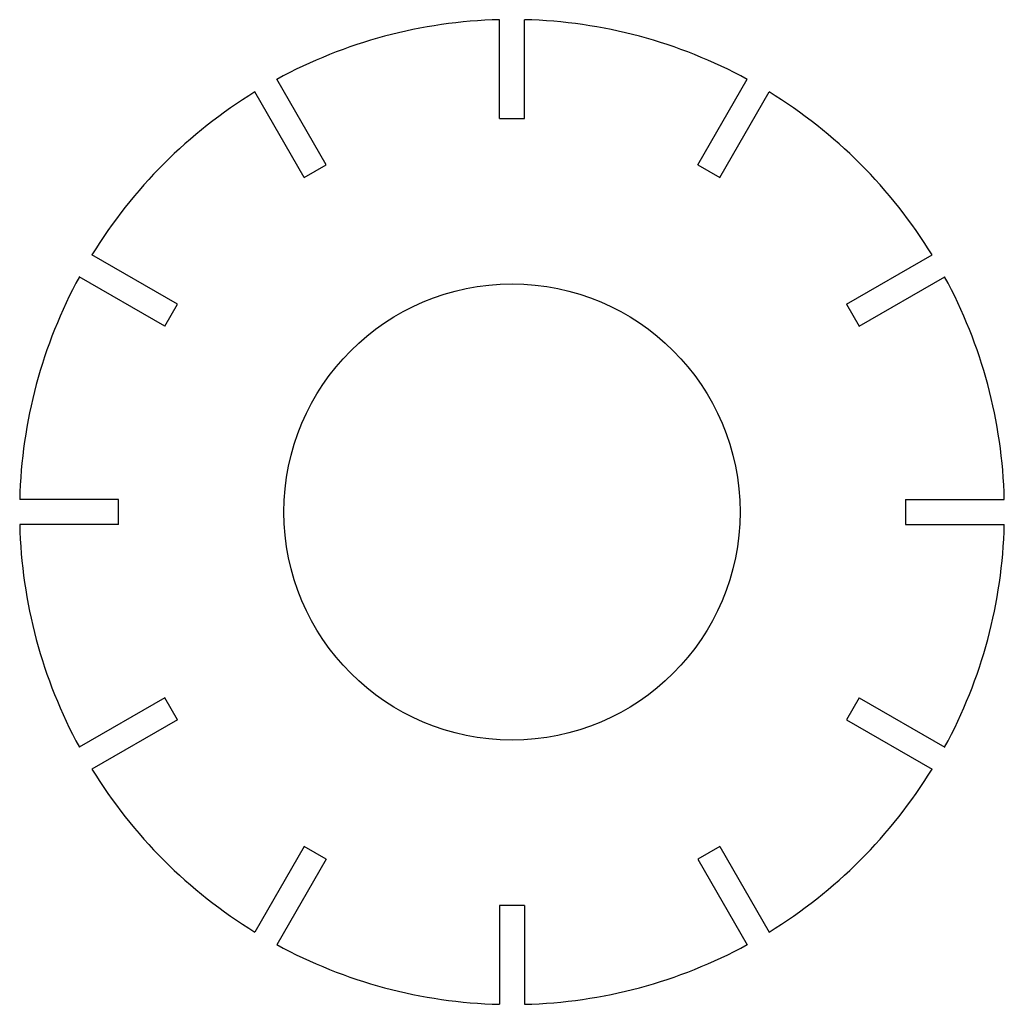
# Model space of a CAD drawing. Header units: millimetres. Extents: x -53 to 53, y -53 to 53.
import ezdxf

# ---------------------------------------------------------------- set-up
doc = ezdxf.new("R2010")
doc.units = ezdxf.units.MM

msp = doc.modelspace()

# ---------------------------------------------------------------- linework, layer by layer
at = {"color": 7, "linetype": 'Continuous', "lineweight": 25}
for p, q in [((-1.35, 42.13), (-1.35, 52.7)), ((1.35, 42.13), (1.35, 52.7)), ((-19.9, 37.16), (-25.18, 46.32)), ((19.9, 37.16), (25.18, 46.32)), ((-22.24, 35.81), (-27.52, 44.97)), ((22.24, 35.81), (27.52, 44.97)), ((-1.35, 42.13), (1.35, 42.13)), ((-22.24, 35.81), (-19.9, 37.16)), ((19.9, 37.16), (22.24, 35.81)), ((-35.81, 22.24), (-44.97, 27.52)), ((35.81, 22.24), (44.97, 27.52)), ((-37.16, 19.9), (-46.32, 25.18)), ((37.16, 19.9), (46.32, 25.18)), ((-37.16, 19.9), (-35.81, 22.24)), ((35.81, 22.24), (37.16, 19.9)), ((-42.13, 1.35), (-52.7, 1.35)), ((-42.13, -1.35), (-42.13, 1.35)), ((42.13, 1.35), (42.13, -1.35)), ((42.13, 1.35), (52.7, 1.35)), ((-42.13, -1.35), (-52.7, -1.35)), ((42.13, -1.35), (52.7, -1.35)), ((-37.16, -19.9), (-46.32, -25.18)), ((-35.81, -22.24), (-37.16, -19.9)), ((37.16, -19.9), (35.81, -22.24)), ((37.16, -19.9), (46.32, -25.18)), ((-35.81, -22.24), (-44.97, -27.52)), ((35.81, -22.24), (44.97, -27.52)), ((-22.24, -35.81), (-27.52, -44.97)), ((-19.9, -37.16), (-22.24, -35.81)), ((22.24, -35.81), (19.9, -37.16)), ((22.24, -35.81), (27.52, -44.97)), ((-19.9, -37.16), (-25.18, -46.32)), ((19.9, -37.16), (25.18, -46.32)), ((-1.35, -42.13), (-1.35, -52.7)), ((1.35, -42.13), (-1.35, -42.13)), ((1.35, -42.13), (1.35, -52.7))]:
    msp.add_line(p, q, dxfattribs=at)
msp.add_circle((0, 0), 24.41, dxfattribs=at)
for start, end in [(91.4673, 118.5327), (61.4673, 88.5327), (121.4673, 148.5327), (31.4673, 58.5327), (151.4673, 178.5327), (1.4673, 28.5327), (181.4673, 208.5327), (331.4673, 358.5327), (211.4673, 238.5327), (301.4673, 328.5327), (241.4673, 268.5327), (271.4673, 298.5327)]:
    msp.add_arc((0, 0), 52.72, start, end, dxfattribs=at)

doc.saveas('drawing.dxf')
